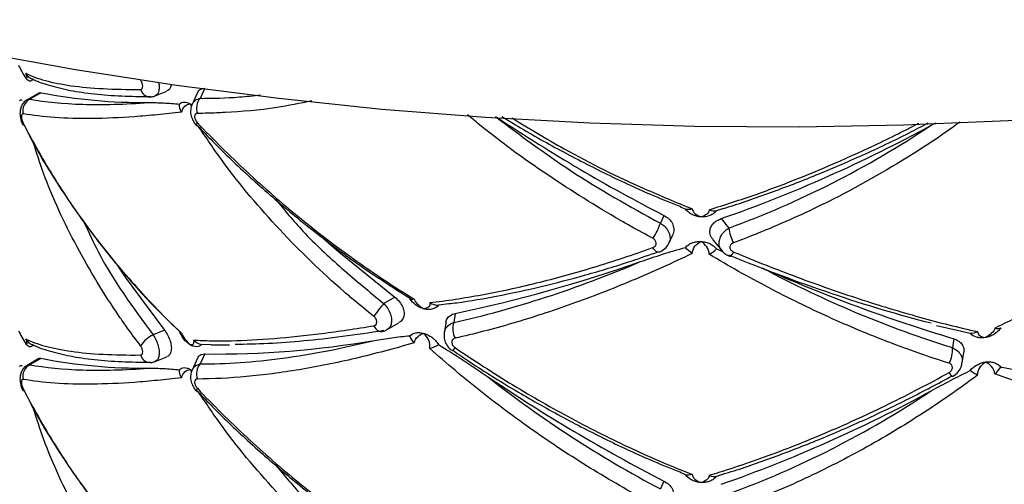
# Paper-space layout '_Isométrica' of a CAD drawing. Header units: millimetres. Extents: x -694 to -294, y -551 to 139.
# Tile 8 of 12: x -554 to -475, y -316 to -279. Entities that reach past the tile are written whole.
import ezdxf

# ---------------------------------------------------------------- set-up
doc = ezdxf.new("R2010")
doc.units = ezdxf.units.MM

psp = doc.layouts.new('_Isométrica')

# ---------------------------------------------------------------- linework, layer by layer
at = {"color": 8, "linetype": 'Continuous', "lineweight": 25}
for p, q in [((-544.555, -284.112), (-544.568, -284.132)), ((-539.445, -284.842), (-539.793, -285.591))]:
    psp.add_line(p, q, dxfattribs=at)
at = {"color": 7, "linetype": 'Continuous', "lineweight": 25}
for p, q in [((-552.703, -285.166), (-553.636, -285.705)), ((-552.53, -285.141), (-553.409, -285.649)), ((-543.388, -285.394), (-542.456, -285.017)), ((-540.001, -285.131), (-540.441, -286.08)), ((-543.765, -285.476), (-543.821, -285.478)), ((-540.577, -286.03), (-540.506, -286.078)), ((-481.308, -287.742), (-480.925, -287.537)), ((-500.959, -294.453), (-501.361, -294.278)), ((-497.931, -294.399), (-498.471, -294.579)), ((-502.687, -294.948), (-502.975, -295.569)), ((-498.106, -295.208), (-497.498, -295.96)), ((-502.29, -297.162), (-501.984, -296.503)), ((-498.764, -296.897), (-498.066, -297.76)), ((-498.471, -297.631), (-497.99, -297.822)), ((-524.22, -301.485), (-525.099, -301.992)), ((-523.446, -301.285), (-522.975, -301.59)), ((-519.9, -302.01), (-520.718, -302.133)), ((-519.387, -302.786), (-519.495, -303.5)), ((-524.824, -304.07), (-523.891, -303.531)), ((-520.145, -303.534), (-520.269, -304.348)), ((-480.872, -303.738), (-479.228, -304.125)), ((-542.642, -304.121), (-543.554, -304.49)), ((-541.402, -304.268), (-541.397, -304.273)), ((-479.503, -304.8), (-479.611, -305.515)), ((-478.187, -304.39), (-479.232, -304.141)), ((-538.899, -305.291), (-539.685, -305.259)), ((-538.898, -305.286), (-537.449, -305.301)), ((-552.703, -306.396), (-553.636, -306.935)), ((-552.53, -306.372), (-553.409, -306.879)), ((-543.388, -306.624), (-542.456, -306.247)), ((-540.001, -306.361), (-540.441, -307.31)), ((-539.421, -306.02), (-539.793, -306.821)), ((-478.825, -306.741), (-478.701, -305.927)), ((-543.765, -306.706), (-543.821, -306.708)), ((-540.577, -307.26), (-540.506, -307.308)), ((-479.602, -307.81), (-479.595, -307.804)), ((-500.959, -315.683), (-501.361, -315.508)), ((-497.931, -315.629), (-498.471, -315.809)), ((-502.687, -316.179), (-502.975, -316.799))]:
    psp.add_line(p, q, dxfattribs=at)
at = {"color": 7, "linetype": 'Continuous', "lineweight": 25, "flags": 128}
for points in [[(-557.764, -281.836), (-549.77, -283.282), (-541.679, -284.533), (-533.503, -285.588), (-525.259, -286.445), (-516.959, -287.101), (-508.62, -287.556), (-500.254, -287.809), (-491.878, -287.86), (-483.505, -287.708), (-475.15, -287.354), (-466.829, -286.798), (-458.555, -286.041), (-450.343, -285.086), (-442.208, -283.932), (-434.164, -282.583), (-426.224, -281.04), (-418.404, -279.307)], [(-540.044, -287.806), (-540.06, -287.795), (-540.062, -287.792)], [(-529.919, -296.795), (-528.698, -297.858), (-524.22, -301.485)], [(-503.064, -297.866), (-503.07, -297.87), (-503.099, -297.884)], [(-546.388, -298.994), (-545.784, -299.873), (-542.642, -304.121)], [(-519.587, -305.793), (-519.587, -305.792), (-519.584, -305.789)], [(-540.044, -309.036), (-540.06, -309.025), (-540.062, -309.022)]]:
    psp.add_lwpolyline(points, dxfattribs=at)
at = {"color": 8, "linetype": 'Continuous', "lineweight": 25, "flags": 128}
for points in [[(-540.062, -287.792), (-540.08, -287.756), (-540.079, -287.699), (-540.058, -287.626), (-540.016, -287.538)], [(-503.099, -297.884), (-503.138, -297.891), (-503.215, -297.879), (-503.301, -297.834), (-503.39, -297.758), (-503.482, -297.652), (-503.571, -297.522)], [(-497.451, -298.211), (-497.42, -298.214), (-497.373, -298.193), (-497.318, -298.147), (-497.256, -298.077), (-497.188, -297.985), (-497.118, -297.873)], [(-525.901, -303.761), (-525.822, -303.902), (-525.73, -304.022), (-525.629, -304.118), (-525.522, -304.186), (-525.412, -304.224), (-525.302, -304.232), (-525.272, -304.228)], [(-540.062, -309.022), (-540.08, -308.986), (-540.079, -308.929), (-540.058, -308.856), (-540.016, -308.768)]]:
    psp.add_lwpolyline(points, dxfattribs=at)
at = {"color": 7, "linetype": 'Continuous', "lineweight": 25}
for centre, radius, start, end in [((-544.333, -242.804), 43.123, 259.04252, 270.56913), ((-552.923, -286.592), 1.061, 117.24789, 192.52447), ((-538.861, -286.387), 1.225, 139.51818, 199.51226), ((-440.297, -173.434), 136.595, 236.36979, 242.8226), ((-553.793, -287.656), 0.19, 150.76975, 214.01434), ((-535.208, -189.103), 112.405, 289.27327, 298.65373), ((-507.706, -293.994), 4.987, 326.02662, 341.58098), ((-494.401, -295.603), 3.117, 186.58261, 209.37312), ((-544.532, -184.251), 121.173, 281.9765, 289.25601), ((-443.125, -182.782), 127.325, 246.04054, 253.39899), ((-517.394, -308.838), 10.307, 138.3764, 145.62848), ((-518.012, -304.028), 1.574, 160.42669, 208.10347), ((-542.177, -307.116), 2.965, 117.66229, 143.74848), ((-538.563, -231.27), 74.755, 269.34231, 279.79364), ((-481.623, -305.747), 2.025, 329.81036, 6.58887), ((-544.333, -264.034), 43.123, 259.04252, 270.56913), ((-552.923, -307.822), 1.061, 117.24789, 192.52447), ((-538.861, -307.617), 1.225, 139.51818, 199.51226), ((-440.246, -194.571), 136.701, 235.9372, 242.82132), ((-553.793, -308.886), 0.19, 150.76975, 214.01434), ((-535.208, -210.333), 112.405, 289.27327, 298.65373)]:
    psp.add_arc(centre, radius, start, end, dxfattribs=at)
at = {"color": 8, "linetype": 'Continuous', "lineweight": 25}
for centre, radius, start, end in [((-543.769, -284.649), 0.83, 195.69203, 266.36292), ((-511.211, -311.134), 9.935, 145.52472, 147.47521), ((-543.769, -305.88), 0.83, 195.69203, 266.36292), ((-479.32, -307.287), 0.594, 201.77001, 241.73984)]:
    psp.add_arc(centre, radius, start, end, dxfattribs=at)
at = {"color": 7, "linetype": 'Continuous', "lineweight": 25}
for points, knots in [([(-554.321, -282.939), (-554.253, -283.097), (-554.161, -283.278), (-553.959, -283.64), (-553.849, -283.821), (-553.741, -283.986)], [0, 0, 0, 0, 0.5, 0.5, 1, 1, 1, 1]), ([(-553.765, -283.586), (-553.32, -283.806), (-552.792, -284), (-551.565, -284.333), (-550.87, -284.471), (-549.329, -284.687), (-548.48, -284.766), (-546.632, -284.865), (-545.634, -284.884), (-544.568, -284.874)], [0, 0, 0, 0, 0.25, 0.25, 0.5, 0.5, 0.75, 0.75, 1, 1, 1, 1]), ([(-553.765, -283.586), (-553.699, -283.749), (-553.666, -283.868), (-553.661, -284.001), (-553.69, -284.017), (-553.741, -283.986)], [0, 0, 0, 0, 0.5, 0.5, 1, 1, 1, 1]), ([(-553.765, -283.586), (-553.698, -283.69), (-553.615, -283.789), (-553.416, -283.957), (-553.305, -284.025), (-553.181, -284.073)], [0, 0, 0, 0, 0.5, 0.5, 1, 1, 1, 1]), ([(-553.436, -284.216), (-553.484, -284.206), (-553.533, -284.181), (-553.636, -284.104), (-553.689, -284.051), (-553.741, -283.986)], [0, 0, 0, 0, 0.5, 0.5, 1, 1, 1, 1]), ([(-553.181, -284.073), (-553.215, -284.137), (-553.256, -284.177), (-553.343, -284.222), (-553.389, -284.226), (-553.436, -284.216)], [0, 0, 0, 0, 0.5, 0.5, 1, 1, 1, 1]), ([(-553.22, -284.024), (-553.217, -284.025), (-552.843, -284.248), (-551.864, -284.561), (-550.239, -284.976), (-548.291, -285.252), (-546.158, -285.424), (-544.546, -285.444), (-543.767, -285.453)], [0, 0, 0, 0, 0.001203, 0.197525, 0.402, 0.606674, 0.809927, 1, 1, 1, 1]), ([(-544.568, -284.874), (-544.513, -284.874), (-544.468, -284.849), (-544.406, -284.76), (-544.389, -284.696), (-544.389, -284.545), (-544.406, -284.458), (-544.468, -284.288), (-544.513, -284.204), (-544.568, -284.132)], [0, 0, 0, 0, 0.25, 0.25, 0.5, 0.5, 0.75, 0.75, 1, 1, 1, 1]), ([(-552.694, -285.181), (-552.676, -285.165), (-552.631, -285.123), (-552.568, -285.134), (-552.53, -285.141)], [0, 0, 0, 0, 0.3880121, 1, 1, 1, 1]), ([(-542.121, -284.459), (-542.123, -284.512), (-542.133, -284.696), (-542.25, -284.902), (-542.397, -284.973), (-542.462, -285.004)], [0, 0, 0, 0, 0.183197, 0.643146, 1, 1, 1, 1]), ([(-539.989, -285.138), (-539.96, -285.078), (-539.887, -284.924), (-539.683, -284.809), (-539.502, -284.796), (-539.421, -284.79)], [0, 0, 0, 0, 0.259947, 0.666874, 1, 1, 1, 1]), ([(-553.627, -285.722), (-553.687, -285.752), (-553.852, -285.836), (-554.033, -286.075), (-554.169, -286.381), (-554.223, -286.742), (-554.181, -287.176), (-554.077, -287.536), (-553.976, -287.711), (-553.962, -287.735)], [0, 0, 0, 0, 0.087724, 0.241087, 0.382252, 0.535504, 0.729986, 0.962894, 1, 1, 1, 1]), ([(-553.409, -285.649), (-552.177, -285.883), (-550.768, -286.023), (-547.602, -286.116), (-545.845, -286.07), (-543.905, -285.926)], [0, 0, 0, 0, 0.5, 0.5, 1, 1, 1, 1]), ([(-543.905, -285.926), (-543.517, -285.927), (-543.12, -285.936), (-542.303, -285.976), (-541.885, -286.007), (-541.451, -286.061)], [0, 0, 0, 0, 0.5, 0.5, 1, 1, 1, 1]), ([(-543.822, -285.464), (-543.712, -285.467), (-543.56, -285.472), (-543.43, -285.399), (-543.394, -285.379)], [0, 0, 0, 0, 0.727444, 1, 1, 1, 1]), ([(-541.451, -286.061), (-541.403, -286.005), (-541.348, -285.963), (-541.221, -285.903), (-541.15, -285.886), (-541.073, -285.884)], [0, 0, 0, 0, 0.5, 0.5, 1, 1, 1, 1]), ([(-541.073, -285.884), (-540.997, -285.881), (-540.917, -285.893), (-540.75, -285.942), (-540.663, -285.98), (-540.577, -286.03)], [0, 0, 0, 0, 0.5, 0.5, 1, 1, 1, 1]), ([(-541.293, -286.689), (-541.944, -286.769), (-542.582, -286.84), (-543.834, -286.964), (-544.448, -287.016), (-546.241, -287.146), (-547.371, -287.194), (-549.493, -287.216), (-550.489, -287.189), (-552.334, -287.061), (-553.184, -286.959), (-553.959, -286.822)], [0, 0, 0, 0, 0.125, 0.125, 0.25, 0.25, 0.5, 0.5, 0.75, 0.75, 1, 1, 1, 1]), ([(-541.293, -286.689), (-541.239, -286.497), (-541.139, -286.338), (-540.888, -286.113), (-540.736, -286.047), (-540.577, -286.03)], [0, 0, 0, 0, 0.5, 0.5, 1, 1, 1, 1]), ([(-540.442, -286.092), (-540.486, -286.214), (-540.576, -286.467), (-540.554, -286.893), (-540.406, -287.333), (-540.218, -287.643), (-540.075, -287.774), (-540.059, -287.789)], [0, 0, 0, 0, 0.21246, 0.437147, 0.683971, 0.963559, 1, 1, 1, 1]), ([(-553.959, -286.822), (-553.999, -286.815), (-554.033, -286.832), (-554.08, -286.912), (-554.093, -286.975), (-554.092, -287.127), (-554.079, -287.218), (-554.032, -287.396), (-553.999, -287.486), (-553.959, -287.564)], [0, 0, 0, 0, 0.25, 0.25, 0.5, 0.5, 0.75, 0.75, 1, 1, 1, 1]), ([(-540.016, -286.796), (-540.08, -286.796), (-540.136, -286.818), (-540.217, -286.906), (-540.24, -286.972), (-540.239, -287.129), (-540.216, -287.219), (-540.136, -287.389), (-540.08, -287.47), (-540.016, -287.538)], [0, 0, 0, 0, 0.25, 0.25, 0.5, 0.5, 0.75, 0.75, 1, 1, 1, 1]), ([(-515.644, -287.031), (-515.298, -287.248), (-513.757, -288.217), (-510.95, -289.778), (-507.255, -291.679), (-504.044, -293.175), (-502.076, -293.957), (-501.347, -294.247)], [0, 0, 0, 0, 0.075038, 0.333958, 0.59203, 0.848829, 1, 1, 1, 1]), ([(-553.959, -287.564), (-553.182, -289.084), (-552.327, -290.588), (-550.484, -293.525), (-549.494, -294.961), (-547.378, -297.769), (-546.252, -299.14), (-544.458, -301.148), (-543.842, -301.809), (-542.586, -303.102), (-541.946, -303.735), (-541.293, -304.356)], [0, 0, 0, 0, 0.25, 0.25, 0.5, 0.5, 0.75, 0.75, 0.875, 0.875, 1, 1, 1, 1]), ([(-553.876, -287.718), (-553.663, -288.148), (-552.865, -289.751), (-551.212, -292.453), (-548.935, -295.798), (-546.403, -299.01), (-543.902, -301.85), (-542.154, -303.54), (-541.402, -304.268)], [0, 0, 0, 0, 0.071798, 0.267928, 0.463801, 0.659019, 0.85324, 1, 1, 1, 1]), ([(-540.016, -287.538), (-538.753, -288.871), (-537.432, -290.178), (-534.707, -292.704), (-533.302, -293.926), (-530.405, -296.286), (-528.914, -297.424), (-526.61, -299.067), (-525.828, -299.605), (-524.256, -300.65), (-523.466, -301.157), (-522.67, -301.649)], [0, 0, 0, 0, 0.25, 0.25, 0.5, 0.5, 0.75, 0.75, 0.875, 0.875, 1, 1, 1, 1]), ([(-539.998, -287.761), (-539.602, -288.183), (-538.266, -289.605), (-535.806, -291.916), (-532.649, -294.673), (-529.355, -297.264), (-526.289, -299.483), (-524.282, -300.755), (-523.446, -301.285)], [0, 0, 0, 0, 0.083113, 0.279833, 0.47555, 0.669856, 0.862447, 1, 1, 1, 1]), ([(-497.936, -294.386), (-497.871, -294.368), (-496.631, -294.011), (-494.147, -293.134), (-490.494, -291.747), (-486.791, -290.141), (-483.799, -288.742), (-482.059, -287.823), (-481.55, -287.555)], [0, 0, 0, 0, 0.012095, 0.232985, 0.455823, 0.680448, 0.906581, 1, 1, 1, 1]), ([(-497.498, -295.96), (-494.691, -294.938), (-491.938, -293.742), (-486.54, -291.006), (-483.895, -289.467), (-481.308, -287.742)], [0, 0, 0, 0, 0.5, 0.5, 1, 1, 1, 1]), ([(-476.226, -303.953), (-474.624, -303.183), (-473.03, -302.349), (-469.872, -300.557), (-468.317, -299.605), (-465.276, -297.602), (-463.785, -296.548), (-460.873, -294.341), (-459.456, -293.19), (-458.082, -291.998)], [0, 0, 0, 0, 0.25, 0.25, 0.5, 0.5, 0.75, 0.75, 1, 1, 1, 1]), ([(-500.419, -294.887), (-500.528, -294.833), (-500.628, -294.77), (-500.809, -294.624), (-500.891, -294.542), (-500.959, -294.453)], [0, 0, 0, 0, 0.5, 0.5, 1, 1, 1, 1]), ([(-500.423, -294.424), (-500.409, -294.554), (-500.328, -294.682), (-500.078, -294.905), (-499.908, -294.999), (-499.716, -295.069)], [0, 0, 0, 0, 0.5, 0.5, 1, 1, 1, 1]), ([(-499.067, -294.492), (-499.07, -294.622), (-499.139, -294.742), (-499.369, -294.941), (-499.53, -295.018), (-499.716, -295.069)], [0, 0, 0, 0, 0.5, 0.5, 1, 1, 1, 1]), ([(-498.471, -294.579), (-498.54, -294.661), (-498.62, -294.733), (-498.801, -294.861), (-498.903, -294.916), (-499.013, -294.958)], [0, 0, 0, 0, 0.5, 0.5, 1, 1, 1, 1]), ([(-502.687, -294.948), (-502.546, -295.036), (-502.264, -295.211), (-501.986, -295.591), (-501.874, -296.001), (-501.886, -296.321), (-501.979, -296.467), (-501.998, -296.496)], [0, 0, 0, 0, 0.2366492, 0.4733594, 0.7085184, 0.941854, 1, 1, 1, 1]), ([(-499.716, -295.069), (-499.838, -295.063), (-499.96, -295.044), (-500.197, -294.983), (-500.311, -294.941), (-500.419, -294.887)], [0, 0, 0, 0, 0.5, 0.5, 1, 1, 1, 1]), ([(-499.013, -294.958), (-499.121, -295.001), (-499.235, -295.032), (-499.471, -295.069), (-499.595, -295.075), (-499.716, -295.069)], [0, 0, 0, 0, 0.5, 0.5, 1, 1, 1, 1]), ([(-498.745, -296.881), (-498.798, -296.825), (-498.956, -296.657), (-499.034, -296.315), (-498.98, -295.936), (-498.773, -295.607), (-498.471, -295.357), (-498.219, -295.254), (-498.106, -295.208)], [0, 0, 0, 0, 0.1006535, 0.301217, 0.4809744, 0.6574488, 0.8458045, 1, 1, 1, 1]), ([(-503.571, -297.522), (-503.49, -297.493), (-503.422, -297.445), (-503.328, -297.323), (-503.304, -297.25), (-503.304, -297.099), (-503.329, -297.021), (-503.422, -296.883), (-503.49, -296.823), (-503.571, -296.78)], [0, 0, 0, 0, 0.25, 0.25, 0.5, 0.5, 0.75, 0.75, 1, 1, 1, 1]), ([(-521.416, -301.915), (-520.081, -301.762), (-518.695, -301.554), (-515.833, -301.028), (-514.365, -300.711), (-511.374, -299.975), (-509.847, -299.555), (-506.74, -298.612), (-505.163, -298.091), (-503.571, -297.522)], [0, 0, 0, 0, 0.25, 0.25, 0.5, 0.5, 0.75, 0.75, 1, 1, 1, 1]), ([(-504.57, -298.644), (-503.983, -298.441), (-503.391, -298.242), (-502.189, -297.858), (-501.58, -297.673), (-500.959, -297.506)], [0, 0, 0, 0, 0.5, 0.5, 1, 1, 1, 1]), ([(-503.102, -297.876), (-503.084, -297.873), (-502.897, -297.837), (-502.613, -297.609), (-502.348, -297.349), (-502.302, -297.172), (-502.297, -297.153)], [0, 0, 0, 0, 0.047527, 0.506329, 0.947254, 1, 1, 1, 1]), ([(-500.959, -297.506), (-500.891, -297.425), (-500.811, -297.354), (-500.63, -297.23), (-500.528, -297.177), (-500.419, -297.135)], [0, 0, 0, 0, 0.5, 0.5, 1, 1, 1, 1]), ([(-500.423, -297.987), (-500.409, -297.781), (-500.328, -297.585), (-500.078, -297.254), (-499.908, -297.12), (-499.716, -297.029)], [0, 0, 0, 0, 0.5, 0.5, 1, 1, 1, 1]), ([(-500.419, -297.135), (-500.311, -297.094), (-500.197, -297.065), (-499.961, -297.029), (-499.838, -297.023), (-499.716, -297.029)], [0, 0, 0, 0, 0.5, 0.5, 1, 1, 1, 1]), ([(-499.067, -298.056), (-499.07, -297.848), (-499.139, -297.645), (-499.369, -297.29), (-499.53, -297.14), (-499.716, -297.029)], [0, 0, 0, 0, 0.5, 0.5, 1, 1, 1, 1]), ([(-499.716, -297.029), (-499.595, -297.035), (-499.472, -297.053), (-499.235, -297.113), (-499.121, -297.154), (-499.013, -297.206)], [0, 0, 0, 0, 0.5, 0.5, 1, 1, 1, 1]), ([(-499.013, -297.206), (-498.903, -297.259), (-498.803, -297.321), (-498.622, -297.463), (-498.54, -297.544), (-498.471, -297.631)], [0, 0, 0, 0, 0.5, 0.5, 1, 1, 1, 1]), ([(-498.052, -297.757), (-497.98, -297.843), (-497.817, -298.039), (-497.581, -298.145), (-497.448, -298.205)], [0, 0, 0, 0, 0.438458, 1, 1, 1, 1]), ([(-497.118, -297.132), (-497.205, -297.164), (-497.281, -297.213), (-497.39, -297.341), (-497.42, -297.418), (-497.42, -297.575), (-497.388, -297.653), (-497.281, -297.784), (-497.205, -297.837), (-497.118, -297.873)], [0, 0, 0, 0, 0.25, 0.25, 0.5, 0.5, 0.75, 0.75, 1, 1, 1, 1]), ([(-519.903, -301.998), (-519.685, -301.974), (-518.416, -301.835), (-515.953, -301.392), (-512.523, -300.665), (-508.962, -299.728), (-505.808, -298.787), (-503.824, -298.09), (-503.081, -297.828)], [0, 0, 0, 0, 0.043109, 0.249845, 0.457592, 0.666087, 0.875013, 1, 1, 1, 1]), ([(-500.423, -297.987), (-501.222, -298.372), (-502.023, -298.745), (-503.63, -299.47), (-504.438, -299.821), (-506.856, -300.836), (-508.461, -301.459), (-511.642, -302.594), (-513.224, -303.109), (-516.345, -304.024), (-517.887, -304.426), (-519.401, -304.769)], [0, 0, 0, 0, 0.125, 0.125, 0.25, 0.25, 0.5, 0.5, 0.75, 0.75, 1, 1, 1, 1]), ([(-479.872, -306.766), (-481.472, -306.264), (-483.086, -305.701), (-486.305, -304.466), (-487.912, -303.793), (-491.12, -302.339), (-492.722, -301.556), (-495.121, -300.298), (-495.921, -299.864), (-497.504, -298.976), (-498.289, -298.521), (-499.067, -298.056)], [0, 0, 0, 0, 0.25, 0.25, 0.5, 0.5, 0.75, 0.75, 0.875, 0.875, 1, 1, 1, 1]), ([(-481.308, -303.567), (-483.895, -302.909), (-486.54, -302.121), (-491.938, -300.304), (-494.691, -299.274), (-497.498, -298.121)], [0, 0, 0, 0, 0.5, 0.5, 1, 1, 1, 1]), ([(-497.118, -297.873), (-495.412, -298.583), (-493.709, -299.254), (-490.354, -300.503), (-488.699, -301.082), (-485.435, -302.147), (-483.826, -302.634), (-481.447, -303.293), (-480.658, -303.501), (-479.106, -303.89), (-478.342, -304.07), (-477.592, -304.237)], [0, 0, 0, 0, 0.25, 0.25, 0.5, 0.5, 0.75, 0.75, 0.875, 0.875, 1, 1, 1, 1]), ([(-519.495, -303.5), (-517.087, -302.97), (-514.639, -302.299), (-509.665, -300.682), (-507.138, -299.735), (-504.57, -298.644)], [0, 0, 0, 0, 0.5, 0.5, 1, 1, 1, 1]), ([(-494.831, -299.136), (-492.294, -300.485), (-489.758, -301.687), (-484.685, -303.812), (-482.148, -304.734), (-479.611, -305.515)], [0, 0, 0, 0, 0.5, 0.5, 1, 1, 1, 1]), ([(-524.22, -301.485), (-524.088, -301.6), (-523.824, -301.832), (-523.564, -302.27), (-523.452, -302.709), (-523.502, -303.096), (-523.658, -303.38), (-523.832, -303.478), (-523.9, -303.516)], [0, 0, 0, 0, 0.184684, 0.36964, 0.547752, 0.718817, 0.888458, 1, 1, 1, 1]), ([(-522.67, -301.649), (-522.622, -301.783), (-522.52, -301.923), (-522.251, -302.186), (-522.083, -302.309), (-521.902, -302.413)], [0, 0, 0, 0, 0.5, 0.5, 1, 1, 1, 1]), ([(-521.902, -302.413), (-522.014, -302.383), (-522.127, -302.34), (-522.346, -302.231), (-522.451, -302.167), (-522.551, -302.091)], [0, 0, 0, 0, 0.5, 0.5, 1, 1, 1, 1]), ([(-521.416, -301.915), (-521.382, -302.058), (-521.421, -302.178), (-521.596, -302.347), (-521.735, -302.398), (-521.902, -302.413)], [0, 0, 0, 0, 0.5, 0.5, 1, 1, 1, 1]), ([(-521.252, -302.442), (-521.353, -302.463), (-521.458, -302.471), (-521.677, -302.461), (-521.79, -302.443), (-521.902, -302.413)], [0, 0, 0, 0, 0.5, 0.5, 1, 1, 1, 1]), ([(-521.416, -301.915), (-521.305, -301.983), (-521.189, -302.039), (-520.951, -302.116), (-520.833, -302.136), (-520.718, -302.133)], [0, 0, 0, 0, 0.5, 0.5, 1, 1, 1, 1]), ([(-520.718, -302.133), (-520.789, -302.22), (-520.874, -302.286), (-521.057, -302.388), (-521.154, -302.422), (-521.252, -302.442)], [0, 0, 0, 0, 0.5, 0.5, 1, 1, 1, 1]), ([(-525.901, -303.761), (-525.828, -303.749), (-525.765, -303.715), (-525.678, -303.612), (-525.655, -303.543), (-525.655, -303.391), (-525.679, -303.307), (-525.765, -303.151), (-525.828, -303.078), (-525.901, -303.019)], [0, 0, 0, 0, 0.25, 0.25, 0.5, 0.5, 0.75, 0.75, 1, 1, 1, 1]), ([(-520.126, -303.537), (-520.122, -303.481), (-520.109, -303.296), (-519.93, -303.049), (-519.668, -302.86), (-519.462, -302.805), (-519.387, -302.786)], [0, 0, 0, 0, 0.142522, 0.471341, 0.808781, 1, 1, 1, 1]), ([(-540.33, -304.911), (-539.864, -304.938), (-539.378, -304.956), (-538.369, -304.972), (-537.844, -304.971), (-536.219, -304.938), (-535.07, -304.879), (-532.65, -304.685), (-531.376, -304.551), (-528.718, -304.21), (-527.333, -304.003), (-525.901, -303.761)], [0, 0, 0, 0, 0.125, 0.125, 0.25, 0.25, 0.5, 0.5, 0.75, 0.75, 1, 1, 1, 1]), ([(-525.273, -304.22), (-525.257, -304.22), (-525.1, -304.223), (-524.959, -304.14), (-524.833, -304.065)], [0, 0, 0, 0, 0.101686, 1, 1, 1, 1]), ([(-476.226, -303.953), (-476.24, -304.092), (-476.332, -304.239), (-476.605, -304.503), (-476.79, -304.621), (-476.995, -304.715)], [0, 0, 0, 0, 0.5, 0.5, 1, 1, 1, 1]), ([(-475.74, -303.922), (-475.815, -304.039), (-475.904, -304.143), (-476.098, -304.324), (-476.2, -304.399), (-476.303, -304.462)], [0, 0, 0, 0, 0.5, 0.5, 1, 1, 1, 1]), ([(-476.226, -303.953), (-476.123, -303.976), (-476.028, -303.988), (-475.862, -303.98), (-475.793, -303.961), (-475.74, -303.922)], [0, 0, 0, 0, 0.5, 0.5, 1, 1, 1, 1]), ([(-554.321, -304.169), (-554.253, -304.327), (-554.161, -304.508), (-553.959, -304.87), (-553.849, -305.051), (-553.741, -305.216)], [0, 0, 0, 0, 0.5, 0.5, 1, 1, 1, 1]), ([(-553.765, -304.816), (-553.32, -305.036), (-552.792, -305.23), (-551.565, -305.563), (-550.87, -305.701), (-549.329, -305.917), (-548.48, -305.996), (-546.632, -306.095), (-545.634, -306.114), (-544.568, -306.104)], [0, 0, 0, 0, 0.25, 0.25, 0.5, 0.5, 0.75, 0.75, 1, 1, 1, 1]), ([(-553.765, -304.816), (-553.699, -304.979), (-553.666, -305.098), (-553.661, -305.231), (-553.69, -305.247), (-553.741, -305.216)], [0, 0, 0, 0, 0.5, 0.5, 1, 1, 1, 1]), ([(-553.765, -304.816), (-553.698, -304.921), (-553.615, -305.019), (-553.416, -305.187), (-553.305, -305.255), (-553.181, -305.303)], [0, 0, 0, 0, 0.5, 0.5, 1, 1, 1, 1]), ([(-542.642, -304.121), (-542.545, -304.258), (-542.353, -304.533), (-542.164, -305.01), (-542.08, -305.468), (-542.117, -305.857), (-542.247, -306.134), (-542.396, -306.203), (-542.462, -306.234)], [0, 0, 0, 0, 0.1745835, 0.349212, 0.5226961, 0.694835, 0.8666762, 1, 1, 1, 1]), ([(-541.293, -304.356), (-541.294, -304.356), (-541.362, -304.354), (-541.432, -304.35), (-541.437, -304.31), (-541.438, -304.306)], [0, 0, 0, 0, 0.014597, 0.901318, 1, 1, 1, 1]), ([(-541.073, -304.866), (-541.174, -304.732), (-541.302, -304.561), (-541.391, -304.366), (-541.411, -304.324)], [0, 0, 0, 0, 0.783109, 1, 1, 1, 1]), ([(-541.293, -304.356), (-541.239, -304.5), (-541.139, -304.666), (-540.888, -304.994), (-540.736, -305.156), (-540.577, -305.3)], [0, 0, 0, 0, 0.5, 0.5, 1, 1, 1, 1]), ([(-525.099, -304.153), (-527.377, -304.523), (-529.506, -304.799), (-533.472, -305.168), (-535.309, -305.26), (-536.992, -305.256)], [0, 0, 0, 0, 0.5, 0.5, 1, 1, 1, 1]), ([(-525.847, -304.935), (-525.389, -304.86), (-524.926, -304.789), (-523.983, -304.662), (-523.504, -304.606), (-523.013, -304.567)], [0, 0, 0, 0, 0.5, 0.5, 1, 1, 1, 1]), ([(-522.67, -305.121), (-522.622, -304.932), (-522.52, -304.768), (-522.25, -304.512), (-522.083, -304.422), (-521.902, -304.373)], [0, 0, 0, 0, 0.5, 0.5, 1, 1, 1, 1]), ([(-522.551, -304.339), (-522.451, -304.32), (-522.346, -304.313), (-522.128, -304.324), (-522.015, -304.342), (-521.902, -304.373)], [0, 0, 0, 0, 0.5, 0.5, 1, 1, 1, 1]), ([(-521.416, -305.582), (-521.382, -305.367), (-521.421, -305.136), (-521.596, -304.717), (-521.735, -304.526), (-521.902, -304.373)], [0, 0, 0, 0, 0.5, 0.5, 1, 1, 1, 1]), ([(-521.902, -304.373), (-521.791, -304.403), (-521.678, -304.445), (-521.458, -304.552), (-521.353, -304.616), (-521.252, -304.69)], [0, 0, 0, 0, 0.5, 0.5, 1, 1, 1, 1]), ([(-521.252, -304.69), (-521.154, -304.762), (-521.057, -304.846), (-520.874, -305.043), (-520.789, -305.153), (-520.718, -305.276)], [0, 0, 0, 0, 0.5, 0.5, 1, 1, 1, 1]), ([(-520.259, -304.357), (-520.271, -304.488), (-520.297, -304.773), (-520.141, -305.201), (-519.902, -305.569), (-519.665, -305.711), (-519.571, -305.768)], [0, 0, 0, 0, 0.235811, 0.512372, 0.805789, 1, 1, 1, 1]), ([(-519.401, -304.769), (-519.479, -304.787), (-519.545, -304.825), (-519.637, -304.934), (-519.662, -305.005), (-519.661, -305.157), (-519.636, -305.24), (-519.545, -305.389), (-519.479, -305.458), (-519.401, -305.511)], [0, 0, 0, 0, 0.25, 0.25, 0.5, 0.5, 0.75, 0.75, 1, 1, 1, 1]), ([(-479.503, -304.8), (-479.358, -304.858), (-479.067, -304.973), (-478.79, -305.297), (-478.666, -305.632), (-478.706, -305.848), (-478.72, -305.924)], [0, 0, 0, 0, 0.2862032, 0.5728301, 0.8488495, 1, 1, 1, 1]), ([(-476.995, -304.715), (-477.114, -304.733), (-477.235, -304.739), (-477.469, -304.726), (-477.581, -304.707), (-477.689, -304.675)], [0, 0, 0, 0, 0.5, 0.5, 1, 1, 1, 1]), ([(-477.592, -304.237), (-477.586, -304.36), (-477.521, -304.465), (-477.31, -304.627), (-477.164, -304.684), (-476.995, -304.715)], [0, 0, 0, 0, 0.5, 0.5, 1, 1, 1, 1]), ([(-476.303, -304.462), (-476.41, -304.527), (-476.522, -304.58), (-476.754, -304.665), (-476.875, -304.696), (-476.995, -304.715)], [0, 0, 0, 0, 0.5, 0.5, 1, 1, 1, 1]), ([(-553.436, -305.446), (-553.484, -305.436), (-553.533, -305.411), (-553.636, -305.334), (-553.689, -305.281), (-553.741, -305.216)], [0, 0, 0, 0, 0.5, 0.5, 1, 1, 1, 1]), ([(-553.181, -305.303), (-553.215, -305.367), (-553.256, -305.407), (-553.343, -305.452), (-553.389, -305.456), (-553.436, -305.446)], [0, 0, 0, 0, 0.5, 0.5, 1, 1, 1, 1]), ([(-553.22, -305.254), (-553.217, -305.255), (-552.843, -305.478), (-551.864, -305.792), (-550.239, -306.206), (-548.291, -306.482), (-546.158, -306.654), (-544.546, -306.674), (-543.767, -306.683)], [0, 0, 0, 0, 0.001203, 0.197525, 0.402, 0.606674, 0.809927, 1, 1, 1, 1]), ([(-544.568, -306.104), (-544.513, -306.104), (-544.468, -306.079), (-544.406, -305.99), (-544.389, -305.926), (-544.389, -305.775), (-544.406, -305.688), (-544.468, -305.518), (-544.513, -305.434), (-544.568, -305.362)], [0, 0, 0, 0, 0.25, 0.25, 0.5, 0.5, 0.75, 0.75, 1, 1, 1, 1]), ([(-540.577, -305.3), (-540.663, -305.25), (-540.75, -305.188), (-540.917, -305.041), (-540.997, -304.959), (-541.073, -304.866)], [0, 0, 0, 0, 0.5, 0.5, 1, 1, 1, 1]), ([(-540.33, -304.911), (-540.289, -305.049), (-540.295, -305.153), (-540.384, -305.285), (-540.467, -305.311), (-540.577, -305.3)], [0, 0, 0, 0, 0.5, 0.5, 1, 1, 1, 1]), ([(-540.075, -305.442), (-540.153, -305.446), (-540.234, -305.435), (-540.403, -305.388), (-540.49, -305.35), (-540.577, -305.3)], [0, 0, 0, 0, 0.5, 0.5, 1, 1, 1, 1]), ([(-539.685, -305.259), (-539.735, -305.316), (-539.792, -305.359), (-539.923, -305.421), (-539.996, -305.439), (-540.075, -305.442)], [0, 0, 0, 0, 0.5, 0.5, 1, 1, 1, 1]), ([(-522.67, -305.121), (-523.463, -305.358), (-524.25, -305.58), (-525.816, -305.999), (-526.594, -306.194), (-528.899, -306.736), (-530.395, -307.037), (-533.304, -307.522), (-534.719, -307.706), (-537.444, -307.954), (-538.758, -308.019), (-540.016, -308.026)], [0, 0, 0, 0, 0.125, 0.125, 0.25, 0.25, 0.5, 0.5, 0.75, 0.75, 1, 1, 1, 1]), ([(-539.793, -306.821), (-537.715, -306.826), (-535.514, -306.671), (-530.868, -306.045), (-528.423, -305.575), (-525.847, -304.935)], [0, 0, 0, 0, 0.5, 0.5, 1, 1, 1, 1]), ([(-503.571, -318.01), (-505.167, -317.164), (-506.75, -316.262), (-509.851, -314.367), (-511.372, -313.374), (-514.356, -311.295), (-515.82, -310.21), (-517.97, -308.512), (-518.678, -307.936), (-520.065, -306.77), (-520.747, -306.18), (-521.416, -305.582)], [0, 0, 0, 0, 0.25, 0.25, 0.5, 0.5, 0.75, 0.75, 0.875, 0.875, 1, 1, 1, 1]), ([(-520.718, -305.276), (-520.057, -305.678), (-519.403, -306.098), (-518.103, -306.95), (-517.457, -307.382), (-516.813, -307.818)], [0, 0, 0, 0, 0.5, 0.5, 1, 1, 1, 1]), ([(-519.401, -305.511), (-517.882, -306.549), (-516.334, -307.548), (-513.215, -309.442), (-511.643, -310.34), (-508.471, -312.036), (-506.871, -312.835), (-504.452, -313.957), (-503.641, -314.319), (-502.028, -315.01), (-501.224, -315.339), (-500.423, -315.654)], [0, 0, 0, 0, 0.25, 0.25, 0.5, 0.5, 0.75, 0.75, 0.875, 0.875, 1, 1, 1, 1]), ([(-552.694, -306.412), (-552.676, -306.395), (-552.631, -306.353), (-552.568, -306.364), (-552.53, -306.372)], [0, 0, 0, 0, 0.3880121, 1, 1, 1, 1]), ([(-539.989, -306.368), (-539.96, -306.308), (-539.887, -306.154), (-539.683, -306.039), (-539.502, -306.026), (-539.421, -306.02)], [0, 0, 0, 0, 0.259947, 0.666874, 1, 1, 1, 1]), ([(-519.555, -305.745), (-519.104, -306.055), (-517.489, -307.167), (-514.612, -308.929), (-510.955, -311.017), (-507.254, -312.907), (-504.045, -314.405), (-502.076, -315.187), (-501.347, -315.477)], [0, 0, 0, 0, 0.077988, 0.279848, 0.481437, 0.682365, 0.882302, 1, 1, 1, 1]), ([(-553.627, -306.952), (-553.687, -306.982), (-553.852, -307.066), (-554.033, -307.305), (-554.169, -307.611), (-554.223, -307.972), (-554.181, -308.406), (-554.077, -308.766), (-553.976, -308.941), (-553.962, -308.965)], [0, 0, 0, 0, 0.087724, 0.241087, 0.382252, 0.535504, 0.729986, 0.962894, 1, 1, 1, 1]), ([(-553.409, -306.879), (-552.177, -307.113), (-550.768, -307.253), (-547.602, -307.346), (-545.845, -307.3), (-543.905, -307.156)], [0, 0, 0, 0, 0.5, 0.5, 1, 1, 1, 1]), ([(-543.905, -307.156), (-543.517, -307.157), (-543.12, -307.166), (-542.303, -307.206), (-541.885, -307.237), (-541.451, -307.291)], [0, 0, 0, 0, 0.5, 0.5, 1, 1, 1, 1]), ([(-543.822, -306.694), (-543.712, -306.698), (-543.56, -306.702), (-543.43, -306.629), (-543.394, -306.609)], [0, 0, 0, 0, 0.727444, 1, 1, 1, 1]), ([(-541.451, -307.291), (-541.403, -307.235), (-541.348, -307.193), (-541.221, -307.133), (-541.15, -307.117), (-541.073, -307.114)], [0, 0, 0, 0, 0.5, 0.5, 1, 1, 1, 1]), ([(-541.073, -307.114), (-540.997, -307.112), (-540.917, -307.123), (-540.75, -307.172), (-540.663, -307.21), (-540.577, -307.26)], [0, 0, 0, 0, 0.5, 0.5, 1, 1, 1, 1]), ([(-479.872, -307.507), (-479.79, -307.462), (-479.721, -307.401), (-479.624, -307.259), (-479.598, -307.18), (-479.598, -307.028), (-479.625, -306.954), (-479.721, -306.836), (-479.79, -306.791), (-479.872, -306.766)], [0, 0, 0, 0, 0.25, 0.25, 0.5, 0.5, 0.75, 0.75, 1, 1, 1, 1]), ([(-479.606, -307.806), (-479.593, -307.801), (-479.408, -307.73), (-479.138, -307.457), (-478.884, -307.084), (-478.856, -306.826), (-478.846, -306.739)], [0, 0, 0, 0, 0.030195, 0.432143, 0.80835, 1, 1, 1, 1]), ([(-477.689, -306.923), (-477.581, -306.859), (-477.469, -306.807), (-477.236, -306.724), (-477.114, -306.693), (-476.995, -306.674)], [0, 0, 0, 0, 0.5, 0.5, 1, 1, 1, 1]), ([(-477.592, -307.71), (-477.586, -307.509), (-477.521, -307.309), (-477.31, -306.953), (-477.164, -306.797), (-476.995, -306.674)], [0, 0, 0, 0, 0.5, 0.5, 1, 1, 1, 1]), ([(-476.995, -306.674), (-476.875, -306.656), (-476.755, -306.649), (-476.522, -306.661), (-476.41, -306.679), (-476.303, -306.71)], [0, 0, 0, 0, 0.5, 0.5, 1, 1, 1, 1]), ([(-476.226, -307.62), (-476.24, -307.401), (-476.332, -307.197), (-476.605, -306.872), (-476.79, -306.749), (-476.995, -306.674)], [0, 0, 0, 0, 0.5, 0.5, 1, 1, 1, 1]), ([(-476.303, -306.71), (-476.2, -306.739), (-476.098, -306.781), (-475.904, -306.899), (-475.815, -306.973), (-475.74, -307.065)], [0, 0, 0, 0, 0.5, 0.5, 1, 1, 1, 1]), ([(-475.74, -307.065), (-475.045, -307.182), (-474.366, -307.322), (-473.031, -307.62), (-472.375, -307.779), (-471.729, -307.943)], [0, 0, 0, 0, 0.5, 0.5, 1, 1, 1, 1]), ([(-541.293, -307.919), (-541.944, -307.999), (-542.582, -308.07), (-543.834, -308.194), (-544.448, -308.246), (-546.241, -308.376), (-547.371, -308.424), (-549.493, -308.446), (-550.489, -308.419), (-552.334, -308.291), (-553.184, -308.19), (-553.959, -308.052)], [0, 0, 0, 0, 0.125, 0.125, 0.25, 0.25, 0.5, 0.5, 0.75, 0.75, 1, 1, 1, 1]), ([(-541.293, -307.919), (-541.239, -307.727), (-541.139, -307.569), (-540.888, -307.343), (-540.736, -307.277), (-540.577, -307.26)], [0, 0, 0, 0, 0.5, 0.5, 1, 1, 1, 1]), ([(-540.442, -307.322), (-540.486, -307.445), (-540.576, -307.697), (-540.554, -308.123), (-540.406, -308.563), (-540.218, -308.873), (-540.075, -309.004), (-540.059, -309.019)], [0, 0, 0, 0, 0.21246, 0.437147, 0.683971, 0.963559, 1, 1, 1, 1]), ([(-516.813, -307.818), (-514.633, -309.537), (-512.389, -311.144), (-507.777, -314.137), (-505.408, -315.525), (-502.975, -316.799)], [0, 0, 0, 0, 0.5, 0.5, 1, 1, 1, 1]), ([(-499.067, -315.722), (-498.291, -315.488), (-497.509, -315.24), (-495.931, -314.712), (-495.135, -314.433), (-492.737, -313.556), (-491.13, -312.917), (-487.913, -311.539), (-486.296, -310.797), (-483.074, -309.221), (-481.467, -308.385), (-479.872, -307.507)], [0, 0, 0, 0, 0.125, 0.125, 0.25, 0.25, 0.5, 0.5, 0.75, 0.75, 1, 1, 1, 1]), ([(-497.936, -315.616), (-497.871, -315.598), (-496.631, -315.241), (-494.147, -314.364), (-490.494, -312.976), (-486.791, -311.375), (-483.149, -309.653), (-480.766, -308.386), (-479.612, -307.773)], [0, 0, 0, 0, 0.010814, 0.208299, 0.407525, 0.60835, 0.810523, 1, 1, 1, 1]), ([(-477.592, -307.71), (-478.339, -308.269), (-479.1, -308.817), (-480.646, -309.89), (-481.431, -310.414), (-483.81, -311.94), (-485.424, -312.894), (-488.701, -314.679), (-490.368, -315.51), (-493.724, -317.036), (-495.418, -317.733), (-497.118, -318.362)], [0, 0, 0, 0, 0.125, 0.125, 0.25, 0.25, 0.5, 0.5, 0.75, 0.75, 1, 1, 1, 1]), ([(-481.308, -308.972), (-480.795, -308.693), (-480.28, -308.416), (-479.241, -307.873), (-478.718, -307.606), (-478.187, -307.352)], [0, 0, 0, 0, 0.5, 0.5, 1, 1, 1, 1]), ([(-458.082, -312.486), (-459.459, -312.265), (-460.882, -311.994), (-463.789, -311.362), (-465.274, -311), (-468.309, -310.186), (-469.858, -309.734), (-472.23, -308.986), (-473.027, -308.726), (-474.623, -308.187), (-475.423, -307.908), (-476.226, -307.62)], [0, 0, 0, 0, 0.25, 0.25, 0.5, 0.5, 0.75, 0.75, 0.875, 0.875, 1, 1, 1, 1]), ([(-553.959, -308.052), (-553.999, -308.045), (-554.033, -308.062), (-554.08, -308.142), (-554.093, -308.205), (-554.092, -308.357), (-554.079, -308.448), (-554.032, -308.627), (-553.999, -308.716), (-553.959, -308.794)], [0, 0, 0, 0, 0.25, 0.25, 0.5, 0.5, 0.75, 0.75, 1, 1, 1, 1]), ([(-553.959, -308.794), (-553.182, -310.314), (-552.327, -311.818), (-550.484, -314.755), (-549.494, -316.191), (-547.378, -318.999), (-546.252, -320.37), (-544.458, -322.378), (-543.842, -323.039), (-542.586, -324.332), (-541.946, -324.966), (-541.293, -325.586)], [0, 0, 0, 0, 0.25, 0.25, 0.5, 0.5, 0.75, 0.75, 0.875, 0.875, 1, 1, 1, 1]), ([(-540.016, -308.026), (-540.08, -308.026), (-540.136, -308.048), (-540.217, -308.136), (-540.24, -308.202), (-540.239, -308.359), (-540.216, -308.449), (-540.136, -308.619), (-540.08, -308.7), (-540.016, -308.768)], [0, 0, 0, 0, 0.25, 0.25, 0.5, 0.5, 0.75, 0.75, 1, 1, 1, 1]), ([(-540.016, -308.768), (-538.753, -310.101), (-537.432, -311.408), (-534.707, -313.934), (-533.302, -315.156), (-530.405, -317.516), (-528.914, -318.654), (-526.61, -320.297), (-525.828, -320.835), (-524.256, -321.88), (-523.466, -322.387), (-522.67, -322.879)], [0, 0, 0, 0, 0.25, 0.25, 0.5, 0.5, 0.75, 0.75, 0.875, 0.875, 1, 1, 1, 1]), ([(-553.876, -308.948), (-553.663, -309.378), (-552.865, -310.981), (-551.212, -313.684), (-548.935, -317.028), (-546.403, -320.24), (-543.902, -323.08), (-542.154, -324.77), (-541.402, -325.498)], [0, 0, 0, 0, 0.071798, 0.267928, 0.463801, 0.659019, 0.85324, 1, 1, 1, 1]), ([(-539.998, -308.991), (-539.602, -309.413), (-538.266, -310.835), (-535.806, -313.146), (-532.649, -315.903), (-529.355, -318.494), (-526.289, -320.713), (-524.282, -321.985), (-523.446, -322.515)], [0, 0, 0, 0, 0.083113, 0.279833, 0.47555, 0.669856, 0.862447, 1, 1, 1, 1]), ([(-497.498, -317.19), (-494.691, -316.168), (-491.938, -314.972), (-486.54, -312.236), (-483.895, -310.697), (-481.308, -308.972)], [0, 0, 0, 0, 0.5, 0.5, 1, 1, 1, 1]), ([(-476.226, -325.183), (-474.624, -324.413), (-473.03, -323.579), (-469.872, -321.787), (-468.317, -320.836), (-465.276, -318.832), (-463.785, -317.778), (-460.873, -315.571), (-459.456, -314.42), (-458.082, -313.228)], [0, 0, 0, 0, 0.25, 0.25, 0.5, 0.5, 0.75, 0.75, 1, 1, 1, 1]), ([(-500.419, -316.117), (-500.528, -316.064), (-500.628, -316), (-500.809, -315.854), (-500.891, -315.772), (-500.959, -315.683)], [0, 0, 0, 0, 0.5, 0.5, 1, 1, 1, 1]), ([(-500.423, -315.654), (-500.409, -315.784), (-500.328, -315.912), (-500.078, -316.135), (-499.908, -316.229), (-499.716, -316.299)], [0, 0, 0, 0, 0.5, 0.5, 1, 1, 1, 1]), ([(-499.067, -315.722), (-499.07, -315.852), (-499.139, -315.972), (-499.369, -316.171), (-499.53, -316.248), (-499.716, -316.299)], [0, 0, 0, 0, 0.5, 0.5, 1, 1, 1, 1]), ([(-498.471, -315.809), (-498.54, -315.891), (-498.62, -315.963), (-498.801, -316.091), (-498.903, -316.146), (-499.013, -316.189)], [0, 0, 0, 0, 0.5, 0.5, 1, 1, 1, 1]), ([(-502.687, -316.179), (-502.546, -316.266), (-502.264, -316.441), (-501.986, -316.821), (-501.874, -317.231), (-501.886, -317.551), (-501.979, -317.697), (-501.998, -317.726)], [0, 0, 0, 0, 0.236649, 0.473359, 0.708518, 0.941854, 1, 1, 1, 1]), ([(-499.716, -316.299), (-499.838, -316.293), (-499.96, -316.274), (-500.197, -316.213), (-500.311, -316.171), (-500.419, -316.117)], [0, 0, 0, 0, 0.5, 0.5, 1, 1, 1, 1]), ([(-499.013, -316.189), (-499.121, -316.231), (-499.235, -316.262), (-499.471, -316.299), (-499.595, -316.305), (-499.716, -316.299)], [0, 0, 0, 0, 0.5, 0.5, 1, 1, 1, 1])]:
    psp.add_open_spline(points, degree=3, knots=knots, dxfattribs=at)
at = {"color": 8, "linetype": 'Continuous', "lineweight": 25}
for points, knots in [([(-543.125, -284.311), (-543.104, -284.417), (-543.054, -284.677), (-543.093, -285.019), (-543.204, -285.291), (-543.336, -285.353), (-543.394, -285.38)], [0, 0, 0, 0, 0.198774, 0.488911, 0.778532, 1, 1, 1, 1]), ([(-553.628, -285.721), (-553.602, -285.7), (-553.541, -285.649), (-553.458, -285.649), (-553.409, -285.649)], [0, 0, 0, 0, 0.412315, 1, 1, 1, 1]), ([(-540.432, -286.094), (-540.399, -286.023), (-540.318, -285.849), (-540.087, -285.677), (-539.882, -285.617), (-539.793, -285.591)], [0, 0, 0, 0, 0.280502, 0.689211, 1, 1, 1, 1]), ([(-530.859, -285.802), (-531.804, -285.991), (-534.256, -286.484), (-536.947, -286.692), (-539.009, -286.785), (-539.736, -286.793), (-540.016, -286.796)], [0, 0, 0, 0, 0.285101, 0.739966, 0.899911, 1, 1, 1, 1]), ([(-539.793, -285.591), (-538.77, -285.581), (-537.229, -285.565), (-535.536, -285.376), (-534.968, -285.312)], [0, 0, 0, 0, 0.664121, 1, 1, 1, 1]), ([(-540.477, -286.213), (-540.495, -286.176), (-540.523, -286.116), (-540.559, -286.057), (-540.575, -286.033), (-540.577, -286.03)], [0, 0, 0, 0, 0.574744, 0.946194, 1, 1, 1, 1]), ([(-503.571, -296.78), (-504.151, -296.468), (-505.022, -295.999), (-507.863, -294.388), (-512.048, -291.746), (-516.112, -288.844), (-518.136, -287.123), (-518.397, -286.9)], [0, 0, 0, 0, 0.111723, 0.167936, 0.552026, 0.942144, 1, 1, 1, 1]), ([(-516.16, -287.056), (-514.187, -288.536), (-509.976, -291.696), (-505.405, -294.225), (-502.975, -295.569)], [0, 0, 0, 0, 0.468443, 1, 1, 1, 1]), ([(-514.863, -287.146), (-513.471, -287.992), (-509.998, -290.104), (-505.124, -292.492), (-501.699, -293.9), (-500.423, -294.424)], [0, 0, 0, 0, 0.295553, 0.737719, 1, 1, 1, 1]), ([(-479.005, -287.485), (-479.563, -287.889), (-480.653, -288.677), (-483.981, -290.843), (-488.465, -293.415), (-493.091, -295.543), (-495.766, -296.625), (-496.742, -296.991), (-497.118, -297.132)], [0, 0, 0, 0, 0.099043, 0.193325, 0.571414, 0.844108, 0.939996, 1, 1, 1, 1]), ([(-525.901, -303.019), (-526.418, -302.602), (-527.214, -301.96), (-529.82, -299.732), (-533.524, -296.151), (-537.374, -291.613), (-539.329, -288.715), (-539.992, -287.733)], [0, 0, 0, 0, 0.09377, 0.144343, 0.484856, 0.825342, 1, 1, 1, 1]), ([(-499.067, -294.492), (-497.822, -294.099), (-495.988, -293.519), (-491.736, -291.962), (-487.46, -290.144), (-483.712, -288.319), (-482.389, -287.621), (-482.303, -287.575)], [0, 0, 0, 0, 0.226735, 0.333804, 0.763229, 0.98465, 1, 1, 1, 1]), ([(-544.568, -305.362), (-544.952, -304.848), (-545.529, -304.075), (-547.334, -301.487), (-549.759, -297.461), (-551.972, -292.782), (-552.869, -289.972), (-553.124, -289.172)], [0, 0, 0, 0, 0.101799, 0.153019, 0.502994, 0.858461, 1, 1, 1, 1]), ([(-533.769, -293.653), (-533.053, -294.516), (-531.434, -296.469), (-528.468, -299.222), (-526.224, -301.067), (-525.099, -301.992)], [0, 0, 0, 0, 0.283332, 0.640506, 1, 1, 1, 1]), ([(-549.035, -295.568), (-548.689, -296.332), (-547.276, -299.447), (-545.155, -302.321), (-543.554, -304.49)], [0, 0, 0, 0, 0.245038, 1, 1, 1, 1]), ([(-502.975, -295.569), (-502.838, -295.664), (-502.563, -295.854), (-502.292, -296.249), (-502.183, -296.665), (-502.194, -296.984), (-502.284, -297.124), (-502.302, -297.152)], [0, 0, 0, 0, 0.236063, 0.472617, 0.708445, 0.943335, 1, 1, 1, 1]), ([(-498.045, -297.75), (-498.089, -297.704), (-498.227, -297.561), (-498.293, -297.238), (-498.252, -296.849), (-498.074, -296.479), (-497.813, -296.173), (-497.593, -296.024), (-497.498, -295.96)], [0, 0, 0, 0, 0.097596, 0.302341, 0.490256, 0.672102, 0.858363, 1, 1, 1, 1]), ([(-525.099, -301.992), (-524.989, -302.121), (-524.768, -302.379), (-524.555, -302.841), (-524.462, -303.289), (-524.503, -303.672), (-524.631, -303.943), (-524.779, -304.024), (-524.836, -304.056)], [0, 0, 0, 0, 0.180707, 0.363933, 0.543216, 0.717402, 0.889449, 1, 1, 1, 1]), ([(-520.25, -304.357), (-520.246, -304.299), (-520.234, -304.111), (-520.05, -303.836), (-519.78, -303.611), (-519.569, -303.529), (-519.495, -303.5)], [0, 0, 0, 0, 0.14835, 0.48192, 0.818181, 1, 1, 1, 1]), ([(-543.554, -304.49), (-543.468, -304.631), (-543.298, -304.915), (-543.132, -305.4), (-543.058, -305.862), (-543.091, -306.251), (-543.204, -306.521), (-543.337, -306.583), (-543.394, -306.61)], [0, 0, 0, 0, 0.1739456, 0.3482539, 0.5220262, 0.6951084, 0.8678825, 1, 1, 1, 1]), ([(-479.611, -305.515), (-479.469, -305.591), (-479.183, -305.743), (-478.913, -306.102), (-478.791, -306.451), (-478.83, -306.663), (-478.844, -306.74)], [0, 0, 0, 0, 0.280549, 0.565007, 0.843345, 1, 1, 1, 1]), ([(-553.628, -306.951), (-553.602, -306.93), (-553.541, -306.879), (-553.458, -306.879), (-553.409, -306.879)], [0, 0, 0, 0, 0.412315, 1, 1, 1, 1]), ([(-540.432, -307.324), (-540.399, -307.253), (-540.318, -307.079), (-540.087, -306.907), (-539.882, -306.847), (-539.793, -306.821)], [0, 0, 0, 0, 0.280502, 0.689211, 1, 1, 1, 1]), ([(-540.477, -307.443), (-540.495, -307.406), (-540.523, -307.346), (-540.559, -307.287), (-540.575, -307.263), (-540.577, -307.26)], [0, 0, 0, 0, 0.5747436, 0.9461935, 1, 1, 1, 1]), ([(-525.901, -324.249), (-526.418, -323.832), (-527.214, -323.19), (-529.82, -320.963), (-533.524, -317.381), (-537.374, -312.843), (-539.329, -309.945), (-539.992, -308.963)], [0, 0, 0, 0, 0.0937703, 0.1443428, 0.4848559, 0.8253424, 1, 1, 1, 1]), ([(-544.568, -326.593), (-544.952, -326.078), (-545.529, -325.305), (-547.334, -322.717), (-549.759, -318.691), (-551.972, -314.012), (-552.869, -311.202), (-553.124, -310.402)], [0, 0, 0, 0, 0.101799, 0.153019, 0.502994, 0.858461, 1, 1, 1, 1]), ([(-533.769, -314.883), (-533.053, -315.746), (-531.434, -317.699), (-528.468, -320.452), (-526.224, -322.297), (-525.099, -323.222)], [0, 0, 0, 0, 0.283332, 0.640506, 1, 1, 1, 1])]:
    psp.add_open_spline(points, degree=3, knots=knots, dxfattribs=at)
at = {"color": 7, "linetype": 'Continuous', "lineweight": 25}
for points in [[(-554.25, -285.8), (-554.19, -285.716), (-554.116, -285.695), (-554.04, -285.713)], [(-541.293, -286.689), (-541.412, -286.485), (-541.47, -286.258), (-541.451, -286.061)], [(-500.423, -294.424), (-500.629, -294.49), (-500.819, -294.509), (-500.959, -294.453)], [(-499.067, -294.492), (-498.853, -294.579), (-498.643, -294.619), (-498.471, -294.579)], [(-500.423, -297.987), (-500.629, -297.852), (-500.819, -297.677), (-500.959, -297.506)], [(-499.067, -298.056), (-498.854, -297.942), (-498.643, -297.787), (-498.471, -297.631)], [(-522.67, -301.649), (-522.829, -301.679), (-522.951, -301.67), (-523.013, -301.604)], [(-522.551, -302.091), (-522.716, -301.967), (-522.88, -301.804), (-523.013, -301.604)], [(-523.013, -304.567), (-522.88, -304.442), (-522.717, -304.372), (-522.551, -304.339)], [(-522.67, -305.121), (-522.83, -304.952), (-522.951, -304.752), (-523.013, -304.567)], [(-477.592, -304.237), (-477.791, -304.343), (-478, -304.403), (-478.187, -304.39)], [(-477.689, -304.675), (-477.867, -304.623), (-478.044, -304.531), (-478.187, -304.39)], [(-540.33, -304.911), (-540.151, -305.081), (-539.926, -305.212), (-539.685, -305.259)], [(-521.416, -305.582), (-521.195, -305.512), (-520.949, -305.397), (-520.718, -305.276)], [(-554.25, -307.03), (-554.19, -306.946), (-554.116, -306.925), (-554.04, -306.943)], [(-478.187, -307.352), (-478.043, -307.169), (-477.867, -307.028), (-477.689, -306.923)], [(-476.226, -307.62), (-476.021, -307.46), (-475.847, -307.257), (-475.74, -307.065)], [(-541.293, -307.919), (-541.412, -307.715), (-541.47, -307.488), (-541.451, -307.291)], [(-477.592, -307.71), (-477.791, -307.615), (-478, -307.485), (-478.187, -307.352)], [(-500.423, -315.654), (-500.629, -315.72), (-500.819, -315.739), (-500.959, -315.683)], [(-499.067, -315.722), (-498.853, -315.809), (-498.643, -315.849), (-498.471, -315.809)]]:
    psp.add_open_spline(points, degree=3, dxfattribs=at)

doc.saveas('drawing.dxf')
